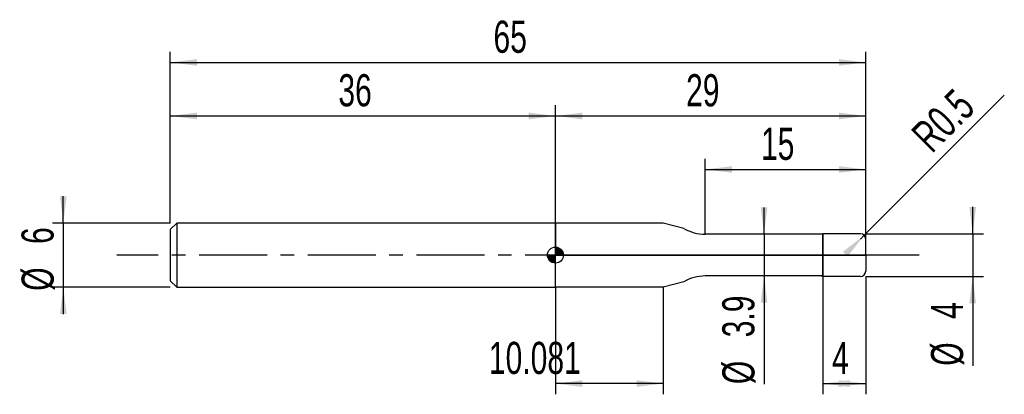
# Model space of a CAD drawing. Extents: x -14.1 to 78, y -13 to 22.
import ezdxf
from ezdxf.enums import TextEntityAlignment as Align

# ---------------------------------------------------------------- set-up
doc = ezdxf.new("R2010")
doc.units = 0
doc.linetypes.add('CENTER', pattern=[10.16, 6.35, -1.27, 1.27, -1.27])
doc.layers.get('0').update_dxf_attribs({"linetype": 'CONTINUOUS'})
for name, color, linetype in [('1', 4, 'CONTINUOUS'), ('2', 7, 'CONTINUOUS'), ('4', 2, 'CENTER'), ('CUT', 1, 'CONTINUOUS'), ('NOCUT', 7, 'CONTINUOUS'), ('SK1', 4, 'CONTINUOUS'), ('SK2', 7, 'CONTINUOUS'), ('SK4', 2, 'CENTER')]:
    doc.layers.add(name, color=color, linetype=linetype)
doc.dimstyles.new('SLDDIMSTYLE0', dxfattribs={"dimtxt": 3, "dimasz": 2.5, "dimexe": 0, "dimexo": 0.0625, "dimgap": 0.75, "dimtad": 1, "dimrnd": 1e-09, "dimzin": 12, "dimsah": 1, "dimcen": 0.09, "dimazin": 3, "dimtfac": 1, "dimtofl": 0, "dimtmove": 0, "dimatfit": 3})
doc.dimstyles.new('SLDDIMSTYLE1', dxfattribs={"dimtxt": 3, "dimasz": 2.5, "dimexe": 0, "dimexo": 0.0625, "dimgap": 0.75, "dimtad": 1, "dimrnd": 1e-09, "dimzin": 12, "dimsah": 1, "dimcen": 0.09, "dimazin": 3, "dimtfac": 1, "dimtmove": 0, "dimatfit": 3})
doc.dimstyles.new('SLDDIMSTYLE2', dxfattribs={"dimtxt": 3, "dimasz": 2.5, "dimexe": 0, "dimexo": 0.0625, "dimgap": 0.75, "dimtad": 1, "dimrnd": 1e-09, "dimsah": 1, "dimcen": 0, "dimazin": 3, "dimtfac": 1, "dimtofl": 0, "dimtmove": 0, "dimatfit": 3})

# ---------------------------------------------------------------- blocks, each defined once
blk = doc.blocks.new('_D')
at = {"layer": '2'}
for p, q in [((61, -2), (61, -13)), ((65, -2), (65, -13)), ((61, -12), (65, -12))]:
    blk.add_line(p, q, dxfattribs=at)
for points in [[(61, -12), (63.5, -12.31), (63.5, -11.69)], [(65, -12), (62.5, -11.69), (62.5, -12.31)]]:
    blk.add_solid(points, dxfattribs=at)
at = {"layer": '2', "width": 0.7}
blk.add_text('4', height=3, dxfattribs=at).set_placement((61.854, -12), align=Align.BOTTOM_LEFT)
blk = doc.blocks.new('_D_1')
at = {"layer": '2'}
for p, q in [((75, 2), (75, 4.5)), ((65, 2), (76, 2)), ((75, 2), (75, -2)), ((65, -2), (76, -2)), ((75, -2), (75, -10.333))]:
    blk.add_line(p, q, dxfattribs=at)
for points in [[(75, 2), (75.31, 4.5), (74.69, 4.5)], [(75, -2), (74.69, -4.5), (75.31, -4.5)]]:
    blk.add_solid(points, dxfattribs=at)
at = {"layer": '2', "width": 0.7}
for s, p in [('4', (74.992, -5.959)), ('%%c', (75, -10.333))]:
    blk.add_text(s, height=3, rotation=90, dxfattribs=at).set_placement(p, align=Align.BOTTOM_LEFT)
blk = doc.blocks.new('_D_2')
at = {"layer": '2'}
for p, q in [((36, -3), (36, -13)), ((46.081, -3), (46.081, -13)), ((46.081, -12), (36, -12))]:
    blk.add_line(p, q, dxfattribs=at)
for points in [[(36, -12), (38.5, -12.31), (38.5, -11.69)], [(46.081, -12), (43.581, -11.69), (43.581, -12.31)]]:
    blk.add_solid(points, dxfattribs=at)
at = {"layer": '2', "width": 0.7}
blk.add_text('10.081', height=3, dxfattribs=at).set_placement((29.779, -12), align=Align.BOTTOM_LEFT)
blk = doc.blocks.new('_D_3')
at = {"layer": '2'}
for p, q in [((50, 1.95), (50, 9)), ((65, 1.95), (65, 9)), ((50, 8), (65, 8))]:
    blk.add_line(p, q, dxfattribs=at)
for points in [[(50, 8), (52.5, 7.69), (52.5, 8.31)], [(65, 8), (62.5, 8.31), (62.5, 7.69)]]:
    blk.add_solid(points, dxfattribs=at)
at = {"layer": '2', "width": 0.7}
blk.add_text('15', height=3, rotation=360, dxfattribs=at).set_placement((55.208, 8), align=Align.BOTTOM_LEFT)
blk = doc.blocks.new('_D_4')
at = {"layer": '2'}
for p, q in [((55.5, 1.95), (55.5, 4.45)), ((61, 1.95), (54.5, 1.95)), ((55.5, 1.95), (55.5, -1.95)), ((61, -1.95), (54.5, -1.95)), ((55.5, -1.95), (55.5, -12.052))]:
    blk.add_line(p, q, dxfattribs=at)
for points in [[(55.5, 1.95), (55.81, 4.45), (55.19, 4.45)], [(55.5, -1.95), (55.19, -4.45), (55.81, -4.45)]]:
    blk.add_solid(points, dxfattribs=at)
at = {"layer": '2', "width": 0.7}
for s, p in [('3.9', (55.492, -7.678)), ('%%c', (55.5, -12.052))]:
    blk.add_text(s, height=3, rotation=90, dxfattribs=at).set_placement(p, align=Align.BOTTOM_LEFT)
blk = doc.blocks.new('_D_5')
at = {"layer": '2'}
for q in [(77.953, 14.953), (64.5, 1.5)]:
    blk.add_line((64.854, 1.854), q, dxfattribs=at)
blk.add_solid([(64.854, 1.854), (62.867, 0.305), (63.305, -0.133)], dxfattribs=at)
at = {"layer": '2', "width": 0.7}
blk.add_text('R0.5', height=3, rotation=45, dxfattribs=at).set_placement((71.818, 8.779), align=Align.BOTTOM_LEFT)
blk = doc.blocks.new('_D_6')
at = {"layer": 'SK2'}
for p, q in [((0, 3), (0, 19)), ((65, 3), (65, 19)), ((0, 18), (65, 18))]:
    blk.add_line(p, q, dxfattribs=at)
for points in [[(0, 18), (2.5, 17.69), (2.5, 18.31)], [(65, 18), (62.5, 18.31), (62.5, 17.69)]]:
    blk.add_solid(points, dxfattribs=at)
at = {"layer": 'SK2', "width": 0.7}
blk.add_text('65', height=3, dxfattribs=at).set_placement((30.208, 18), align=Align.BOTTOM_LEFT)
blk = doc.blocks.new('_D_7')
at = {"layer": 'SK2'}
for p, q in [((0, 3), (0, 14)), ((36, 3), (36, 14)), ((0, 13), (36, 13))]:
    blk.add_line(p, q, dxfattribs=at)
for points in [[(0, 13), (2.5, 12.69), (2.5, 13.31)], [(36, 13), (33.5, 13.31), (33.5, 12.69)]]:
    blk.add_solid(points, dxfattribs=at)
at = {"layer": 'SK2', "width": 0.7}
blk.add_text('36', height=3, dxfattribs=at).set_placement((15.708, 13), align=Align.BOTTOM_LEFT)
blk = doc.blocks.new('_D_8')
at = {"layer": 'SK2'}
for p, q in [((36, 0), (36, 14)), ((65, 0), (65, 14)), ((36, 13), (65, 13))]:
    blk.add_line(p, q, dxfattribs=at)
for points in [[(36, 13), (38.5, 12.69), (38.5, 13.31)], [(65, 13), (62.5, 13.31), (62.5, 12.69)]]:
    blk.add_solid(points, dxfattribs=at)
at = {"layer": 'SK2', "width": 0.7}
blk.add_text('29', height=3, dxfattribs=at).set_placement((48.208, 13), align=Align.BOTTOM_LEFT)
blk = doc.blocks.new('_D_9')
at = {"layer": 'SK2'}
for p, q in [((-10, 3), (-10, 5.5)), ((0, 3), (-11, 3)), ((-10, 3), (-10, -3)), ((0, -3), (-11, -3)), ((-10, -3), (-10, -5.5))]:
    blk.add_line(p, q, dxfattribs=at)
for points in [[(-10, 3), (-9.69, 5.5), (-10.31, 5.5)], [(-10, -3), (-10.31, -5.5), (-9.69, -5.5)]]:
    blk.add_solid(points, dxfattribs=at)
at = {"layer": 'SK2', "width": 0.7}
for s, p in [('6', (-10.008, 1.041)), ('%%c', (-10, -3.333))]:
    blk.add_text(s, height=3, rotation=90, dxfattribs=at).set_placement(p, align=Align.BOTTOM_LEFT)
blk = doc.blocks.new('*U12')
at = {"color": 0, "linetype": 'CONTINUOUS'}
for points in [[(0, 0), (0, 0.75), (0.146, 0)], [(0.146, 0), (0, 0.75), (0.146, 0.736)], [(0.146, 0), (0.146, 0.736), (0.287, 0)], [(0.287, 0), (0.146, 0.736), (0.287, 0.693)], [(0.287, 0), (0.287, 0.693), (0.417, 0)], [(0.417, 0), (0.287, 0.693), (0.417, 0.624)], [(0.417, 0), (0.417, 0.624), (0.53, 0)], [(0.53, 0), (0.417, 0.624), (0.53, 0.53)], [(0.53, 0), (0.53, 0.53), (0.624, 0)], [(0.624, 0), (0.53, 0.53), (0.624, 0.417)], [(0.624, 0), (0.624, 0.417), (0.693, 0)], [(0.693, 0), (0.624, 0.417), (0.693, 0.287)], [(0.693, 0), (0.693, 0.287), (0.736, 0)], [(0.736, 0), (0.693, 0.287), (0.736, 0.146)], [(0.736, 0), (0.736, 0.146), (0.75, 0)]]:
    blk.add_solid(points, dxfattribs=at)
blk = doc.blocks.new('*U13')
at = {"color": 0, "linetype": 'CONTINUOUS'}
for points in [[(-0.739, -0.13), (-0.75, 0), (-0.739, 0)], [(-0.739, -0.13), (-0.739, 0), (-0.705, -0.257)], [(-0.705, -0.257), (-0.739, 0), (-0.705, 0)], [(-0.705, -0.257), (-0.705, 0), (-0.65, -0.375)], [(-0.65, -0.375), (-0.705, 0), (-0.65, 0)], [(-0.65, -0.375), (-0.65, 0), (-0.575, -0.482)], [(-0.575, -0.482), (-0.65, 0), (-0.575, 0)], [(-0.575, -0.482), (-0.575, 0), (-0.482, -0.575)], [(-0.482, -0.575), (-0.575, 0), (-0.482, 0)], [(-0.482, -0.575), (-0.482, 0), (-0.375, -0.65)], [(-0.375, -0.65), (-0.482, 0), (-0.375, 0)], [(-0.375, -0.65), (-0.375, 0), (-0.257, -0.705)], [(-0.257, -0.705), (-0.375, 0), (-0.257, 0)], [(-0.257, -0.705), (-0.257, 0), (-0.13, -0.739)], [(-0.13, -0.739), (-0.257, 0), (-0.13, 0)], [(-0.13, -0.739), (-0.13, 0), (0, -0.75)], [(0, -0.75), (-0.13, 0), (0, 0)]]:
    blk.add_solid(points, dxfattribs=at)
blk = doc.blocks.new('SW_DOWELSYMBOL_0')
at = {"layer": 'SK1', "color": 0}
blk.add_circle((0, 0), 0.75, dxfattribs=at)
at = {"color": 0, "linetype": 'CONTINUOUS'}
for name in ['*U13', '*U12']:
    blk.add_blockref(name, (0, 0), dxfattribs=at)

msp = doc.modelspace()

# ---------------------------------------------------------------- linework, layer by layer
at = {"layer": '1'}
for p, q in [((46.081, 3), (36, 3)), ((36, 3), (36, 0)), ((48, 2.486), (46.081, 3)), ((60.716, 1.95), (50, 1.95)), ((61, 2), (60.716, 1.95)), ((64.5, 2), (61, 2)), ((61, 2), (61, 0)), ((61, 0), (61, 2)), ((65, 0), (65, 1.5)), ((36, -3), (36, 0)), ((61, -2), (61, 0)), ((61, 0), (61, -2)), ((65, 0), (65, -1.5)), ((48, -2.486), (46.081, -3)), ((60.716, -1.95), (50, -1.95)), ((61, -2), (60.716, -1.95)), ((64.5, -2), (61, -2)), ((46.081, -3), (36, -3))]:
    msp.add_line(p, q, dxfattribs=at)
for centre, radius, start, end in [((50, 5.95), 4, 240, 270), ((64.5, 1.5), 0.5, 0, 90), ((64.5, -1.5), 0.5, 270, 0), ((50, -5.95), 4, 90, 120)]:
    msp.add_arc(centre, radius, start, end, dxfattribs=at)
at = {"layer": '4'}
msp.add_line((65, 0), (36, 0), dxfattribs=at)
at = {"layer": 'CUT'}
for p, q in [((64.5, 2), (61, 2)), ((61, 2), (61, 0)), ((65, 0), (65, 1.5)), ((61, 0), (65, 0))]:
    msp.add_line(p, q, dxfattribs=at)
msp.add_arc((64.5, 1.5), 0.5, 0, 90, dxfattribs=at)
at = {"layer": 'NOCUT'}
for p, q in [((46.081, 3), (36, 3)), ((36, 3), (36, 0)), ((48, 2.486), (46.081, 3)), ((60.716, 1.95), (50, 1.95)), ((61, 2), (60.716, 1.95)), ((61, 0), (61, 2)), ((36, 0), (61, 0))]:
    msp.add_line(p, q, dxfattribs=at)
msp.add_arc((50, 5.95), 4, 240, 270, dxfattribs=at)
at = {"layer": 'SK1'}
for p, q in [((0.6, 3), (0, 2.4)), ((36, 3), (0.6, 3)), ((0.6, 3), (0.6, -3)), ((0, 2.4), (0, 0)), ((0, 0), (0, -2.4)), ((0, -2.4), (0.6, -3)), ((0.6, -3), (36, -3))]:
    msp.add_line(p, q, dxfattribs=at)
msp.add_circle((36, 0), 0.75, dxfattribs=at)
at = {"layer": 'SK4'}
msp.add_line((70, 0), (-5, 0), dxfattribs=at)

# ---------------------------------------------------------------- block references
at = {"layer": 'SK1'}
msp.add_blockref('SW_DOWELSYMBOL_0', (36, 0), dxfattribs=at)

# ---------------------------------------------------------------- texts
at = {"layer": 'SK2', "width": 0.7}
msp.add_text('AP1', height=0.05, dxfattribs=at).set_placement((36, -0.018), align=Align.BOTTOM_LEFT)

# ---------------------------------------------------------------- dimensions: what is measured, and where the dimension line sits
at = {"layer": '2'}
dim = msp.add_radius_dim(center=(64.5, 1.5), mpoint=(64.854, 1.854), dimstyle='SLDDIMSTYLE2', dxfattribs=at)
dim.commit()
dim.dimension.update_dxf_attribs({"geometry": '_D_5', "text_midpoint": (75, 12), "dimtype": 164})
for base, p1, p2, picture, middle in [((65, 8), (50, 1.95), (65, 1.95), '_D_3', (57.5, 8)), ((65, -12), (61, -2), (65, -2), '_D', (63, -12)), ((36, -12), (46.081, -3), (36, -3), '_D_2', (36.081, -12))]:
    dim = msp.add_linear_dim(base=base, p1=p1, p2=p2, dimstyle='SLDDIMSTYLE0', dxfattribs=at)
    dim.commit()
    dim.dimension.update_dxf_attribs({"geometry": picture, "text_midpoint": middle, "dimtype": 160})
for base, p1, p2, picture, middle in [((55.5, -1.95), (61, 1.95), (61, -1.95), '_D_4', (55.5, -7)), ((75, -2), (65, 2), (65, -2), '_D_1', (75, -7))]:
    dim = msp.add_linear_dim(base=base, p1=p1, p2=p2, angle=90, text='%%c<>', dimstyle='SLDDIMSTYLE1', dxfattribs=at)
    dim.commit()
    dim.dimension.update_dxf_attribs({"geometry": picture, "text_midpoint": middle, "dimtype": 160})
at = {"layer": 'SK2'}
for base, p1, p2, picture, middle in [((65, 18), (0, 3), (65, 3), '_D_6', (32.5, 18)), ((36, 13), (0, 3), (36, 3), '_D_7', (18, 13)), ((65, 13), (36, 0), (65, 0), '_D_8', (50.5, 13))]:
    dim = msp.add_linear_dim(base=base, p1=p1, p2=p2, dimstyle='SLDDIMSTYLE0', dxfattribs=at)
    dim.commit()
    dim.dimension.update_dxf_attribs({"geometry": picture, "text_midpoint": middle, "dimtype": 160})
dim = msp.add_linear_dim(base=(-10, -3), p1=(0, 3), p2=(0, -3), angle=90, text='%%c<>', dimstyle='SLDDIMSTYLE1', dxfattribs=at)
dim.commit()
dim.dimension.update_dxf_attribs({"geometry": '_D_9', "text_midpoint": (-10, 0), "dimtype": 160})

doc.saveas('drawing.dxf')
